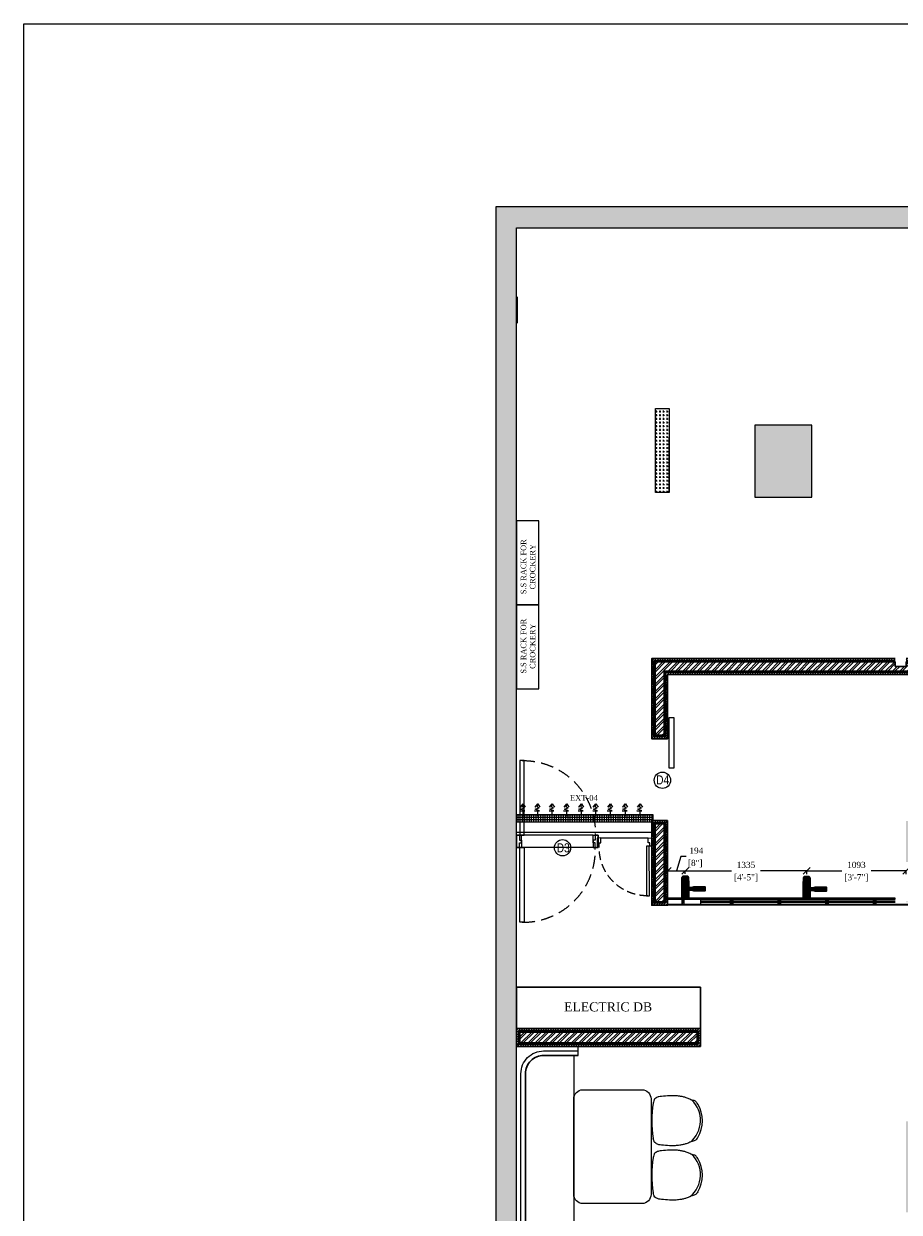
# Model space of a CAD drawing. Extents: x 3940905 to 4145695, y 925352 to 1109797.
# Tile 7 of 256: x 3999191 to 4008817, y 1041743 to 1054805. Entities that reach past the tile are written whole.
import ezdxf

# ---------------------------------------------------------------- set-up
doc = ezdxf.new("R2010")
doc.units = 0
doc.header["$LTSCALE"] = 750
doc.header["$MEASUREMENT"] = 0
doc.header["$PDMODE"] = 35
doc.header["$PDSIZE"] = 150
doc.linetypes.add('DASHED2', pattern=[0.375, 0.25, -0.125])
doc.layers.get('0').update_dxf_attribs({"linetype": 'CONTINUOUS', "lineweight": 0})
doc.layers.get('Defpoints').update_dxf_attribs({"linetype": 'CONTINUOUS'})
for name, color, linetype in [('AR-FURNITURE', 34, 'CONTINUOUS'), ('DOOR', 44, 'CONTINUOUS'), ('EQUIPMENT', 6, 'CONTINUOUS'), ('GLASS', 5, 'CONTINUOUS'), ('PARTITION', 16, 'CONTINUOUS'), ('PDF_A - TEXT', 7, 'CONTINUOUS'), ('S-Hatch_8', 7, 'CONTINUOUS'), ('TEXT', 7, 'CONTINUOUS')]:
    doc.layers.add(name, color=color, linetype=linetype)
for name, color, linetype, lineweight in [('CIVIL WALLS', 7, 'CONTINUOUS', 30), ('CKD Dimensions', 7, 'CONTINUOUS', 0), ('CKD Equipments', 252, 'CONTINUOUS', 0), ('COLUMN', 1, 'CONTINUOUS', 9), ('FURN', 15, 'CONTINUOUS', 5), ('HATCH', 7, 'CONTINUOUS', 0), ('L7', 1, 'CONTINUOUS', 40), ('wall', 7, 'CONTINUOUS', 25)]:
    doc.layers.add(name, color=color, linetype=linetype, lineweight=lineweight)
doc.styles.add('ARA-30', font='arial.ttf', dxfattribs={"width": 0.8, "height": 150})
doc.styles.add('CKD_Dimension Text', font='BOOKOS.TTF')
doc.styles.add('TXT1', font='times.ttf')
doc.dimstyles.new('CKD-Dimensions', dxfattribs={"dimscale": 1.5, "dimtxt": 45, "dimasz": 50, "dimexe": 0, "dimexo": 20, "dimgap": 20, "dimtad": 0, "dimdec": 0, "dimzin": 4, "dimdsep": 46, "dimtxsty": 'CKD_Dimension Text', "dimblk": 'OBLIQUE', "dimcen": 12, "dimclrd": 150, "dimclre": 150, "dimclrt": 7, "dimazin": 2, "dimtfac": 1, "dimtdec": 0, "dimtofl": 0, "dimtmove": 1, "dimatfit": 2, "dimfxl": 1, "dimtfillclr": 7, "dimtolj": 1, "dimtzin": 0, "dimlwd": -1, "dimlwe": -1, "dimarcsym": 0})
pattern_1 = [(45, (28934.255, 4769.379), (-13.25825215, 13.25825215), [])]
pattern_2 = [(45, (28934.255, 4769.38), (-39.77475644, 39.77475644), []), (45, (28960.77, 4769.38), (-39.77475644, 39.77475644), [])]
pattern_3 = [(50, (28934.255, 4769.379), (21.51780548, -1.88256405), [2.25, -24.75]), (355, (28934.255, 4769.379), (-4.16254001, 22.56576401), [1.8, -19.8]), (100.45144446, (28936.048, 4769.222), (17.3552654, 20.68319973), [1.91220576, -21.03426336]), (46.1842, (28934.255, 4775.38), (32.01723992, -4.96557842), [3.375, -37.125]), (96.6356355, (28936.923, 4774.965), (28.03985837, 29.22355802), [2.86831026, -31.5514128]), (351.184164, (28934.255, 4775.38), (28.03985835, 29.223558), [2.7, -29.70000003]), (21, (28937.255, 4773.879), (17.90721156, -12.07856672), [2.25, -24.75]), (326, (28937.255, 4773.879), (7.29945996, 21.75450135), [1.8, -19.8]), (71.45144474, (28938.747, 4772.872), (25.2066713, 9.67593458), [1.9122057, -21.03426336]), (37.5, (28934.255, 4769.379), (0.36479566, 9.986815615), [0, -19.56, 0, -20.1, 0, -19.875]), (7.5, (28934.255, 4769.379), (7.892086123, 11.832351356), [0, -11.46, 0, -19.11, 0, -7.575]), (327.5, (28927.565, 4769.379), (16.014673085, -0.676646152), [0, -7.5, 0, -23.4, 0, -31.05]), (317.5, (28924.565, 4769.379), (17.49558508, 3.00314947), [0, -9.75, 0, -15.54, 0, -22.05])]

# ---------------------------------------------------------------- blocks, each defined once
blk = doc.blocks.new('EDFDSCX')
blk.add_line((498130.4, -854141.4, 0), (498655.5, -854140.9, 0))
at = {"layer": 'DOOR', "elevation": 0}
for points in [[(498666.1, -853504), (498666.6, -854051.5), (498635.9, -854051.6), (498635.4, -853504)], [(498092.9, -854052.1), (498114.7, -854052.1), (498114.7, -854087.2), (498130.4, -854087.2), (498130.4, -854141.4), (498092.9, -854141.4)], [(498692.9, -854051.5), (498671, -854051.5), (498671.1, -854086.7), (498655.4, -854086.7), (498655.5, -854140.9), (498693, -854140.8)]]:
    blk.add_lwpolyline(points, close=True, dxfattribs=at)
at = {"layer": 'DOOR', "color": 8, "linetype": 'DASHED2', "ltscale": 0.5}
blk.add_arc((498643.6, -854033.2, 0), 529.3, 89.2264, 182.04023, dxfattribs=at)
blk = doc.blocks.new('COLUMN')
at = {"layer": 'COLUMN'}
h = blk.add_hatch(color=1, dxfattribs=at)
h.dxf.hatch_style = 1
h.paths.add_polyline_path([(2683499, 965771), (2684448, 965771), (2684448, 965331), (2683499, 965331)])
h.paths.add_polyline_path([(2684238, 970191), (2683499, 970191), (2683499, 969191), (2684238, 969191)])
h.paths.add_polyline_path([(2687443, 969266), (2687038, 969266), (2687038, 970031), (2687443, 970031)])
h.paths.add_polyline_path([(2687108, 972041), (2687644, 972041), (2687644, 971756), (2687108, 971756)])
h.paths.add_polyline_path([(2683499, 973491), (2684408, 973491), (2684408, 973041), (2683499, 973041)])
h.paths.add_polyline_path([(2683649, 975761), (2683978, 975761), (2683978, 975211), (2683649, 975211)])
h.paths.add_polyline_path([(2686978, 975811), (2687728, 975811), (2687728, 975476), (2686978, 975476)])
h.paths.add_polyline_path([(2689869, 975851), (2689028, 975851), (2689028, 975556), (2689869, 975556)])
h.paths.add_polyline_path([(2686978, 973346), (2687644, 973346), (2687644, 973116), (2686978, 973116)])
h.paths.add_polyline_path([(2683824, 977646), (2684029, 977646), (2684029, 977211), (2683824, 977211)])
h.paths.add_polyline_path([(2683824, 979911), (2684104, 979911), (2684104, 980241), (2683824, 980241)])
h.paths.add_polyline_path([(2687804, 979891), (2688004, 979891), (2688004, 980241), (2687804, 980241)])
h.paths.add_polyline_path([(2691584, 979836), (2692014, 979836), (2692014, 980241), (2691584, 980241)])
h.paths.add_polyline_path([(2691696, 977346), (2692014, 977346), (2692014, 976786), (2691696, 976786)])
h.paths.add_polyline_path([(2687443, 965841), (2686813, 965841), (2686813, 965401), (2687443, 965401)])
h.paths.add_polyline_path([(2687468, 963421), (2686703, 963421), (2686703, 962976), (2687468, 962976)])
h.paths.add_polyline_path([(2684168, 963191), (2683399, 963191), (2683399, 962446), (2684168, 962446)])
h.paths.add_polyline_path([(2684448, 958916), (2683399, 958916), (2683399, 959356), (2684448, 959356)])
h.paths.add_polyline_path([(2684448, 957356), (2683414, 957356), (2683414, 956916), (2684448, 956916)])
h.paths.add_polyline_path([(2687458, 957436), (2686708, 957436), (2686708, 956996), (2687458, 956996)])
h.paths.add_polyline_path([(2687453, 959516), (2686693, 959516), (2686693, 959086), (2687453, 959086)])
h.paths.add_polyline_path([(2683414, 953326), (2684313, 953326), (2684313, 953776), (2683414, 953776)])
h.paths.add_polyline_path([(2683294, 952396), (2683768, 952396), (2683768, 951976), (2683294, 951976)])
h.paths.add_polyline_path([(2682464, 977841), (2681834, 977841), (2681834, 977051), (2682464, 977051)])
at = {"color": 2}
blk.add_lwpolyline([(2682464, 977841), (2681834, 977841), (2681834, 977051), (2682464, 977051)], close=True, dxfattribs=at)
at = {"layer": 'COLUMN', "color": 1}
blk.add_lwpolyline([(2682464, 977841), (2681834, 977841), (2681834, 977051), (2682464, 977051)], close=True, dxfattribs=at)
blk = doc.blocks.new('G$C140E06CC')
at = {"layer": 'EQUIPMENT'}
h = blk.add_hatch(dxfattribs=at)
h.set_pattern_fill('NET', color=8, scale=200, angle=180, style=0)
h.set_pattern_definition([(180, (-3968324.673, -1023390.404), (-1e-14, -25), []), (270, (-3968324.673, -1023390.404), (25, -1e-14), [])])
h.paths.add_polyline_path([(0, 200), (1500, 200), (1500, 113), (0, 113)])
at = {"layer": 'EQUIPMENT', "color": 8}
for points in [[(75, 181), (75, 231), (39, 240), (93, 240), (48, 258), (89, 271), (71, 280), (71, 316), (44, 280), (75, 316), (98, 280)], [(235, 181), (235, 231), (199, 240), (253, 240), (208, 258), (249, 271), (231, 280), (231, 316), (204, 280), (235, 316), (258, 280)], [(395, 181), (395, 231), (359, 240), (413, 240), (368, 258), (409, 271), (391, 280), (391, 316), (364, 280), (395, 316), (418, 280)], [(555, 181), (555, 231), (519, 240), (573, 240), (528, 258), (569, 271), (551, 280), (551, 316), (524, 280), (555, 316), (578, 280)], [(715, 181), (715, 231), (679, 240), (733, 240), (688, 258), (729, 271), (711, 280), (711, 316), (684, 280), (715, 316), (738, 280)], [(875, 181), (875, 231), (839, 240), (893, 240), (848, 258), (889, 271), (871, 280), (871, 316), (844, 280), (875, 316), (898, 280)], [(1035, 181), (1035, 231), (999, 240), (1053, 240), (1008, 258), (1049, 271), (1031, 280), (1031, 316), (1004, 280), (1035, 316), (1058, 280)], [(1199, 181), (1199, 231), (1163, 240), (1217, 240), (1172, 258), (1212, 271), (1194, 280), (1194, 316), (1167, 280), (1199, 316), (1221, 280)], [(1362, 181), (1362, 231), (1326, 240), (1380, 240), (1335, 258), (1376, 271), (1358, 280), (1358, 316), (1331, 280), (1362, 316), (1385, 280)]]:
    blk.add_lwpolyline(points, dxfattribs=at)
at = {"layer": 'EQUIPMENT'}
for points in [[(0, 200), (1500, 200), (1500, 113), (0, 113)], [(0, 0), (0, 200), (1500, 200), (1500, 0)]]:
    blk.add_lwpolyline(points, close=True, dxfattribs=at)
blk = doc.blocks.new('G$C03FE16A0')
at = {"layer": 'CKD Equipments', "ltscale": 0.25}
blk.add_blockref('G$C140E06CC', (0, 0), dxfattribs=at)
blk = doc.blocks.new('fffffff')
at = {"layer": 'L7'}
for color, points in [(1, [(62188, -25567), (62188, -25797), (62171, -25797), (62168, -25796), (62138, -25745), (62038, -25745), (61988, -25831), (61988, -25567)]), (1, [(61988, -25831), (61988, -26076), (62188, -26076), (62188, -25865), (62171, -25865), (62168, -25866), (62138, -25917), (62038, -25917)]), (40, [(62351, -25777), (62697, -25777), (62697, -25885), (62351, -25885)])]:
    blk.add_hatch(color=color, dxfattribs=at).paths.add_polyline_path(points)
at = {"layer": 'L7', "true_color": 0xf2f2f2}
blk.add_hatch(color=7, dxfattribs=at).paths.add_polyline_path([(62038, -25745), (61988, -25831), (62038, -25917), (62138, -25917), (62188, -25831), (62138, -25745)])
at = {"layer": 'L7', "true_color": 0xe3e3e3}
for points in [[(62282, -25865), (62351, -25885), (62351, -25777), (62282, -25797), (62168, -25797, 0.003284), (62167, -25796, -0.092405), (62129, -25777, 2.004689), (62129, -25885, -0.101103), (62171, -25865), (62188, -25865)], [(62007, -26076), (62169, -26076), (62169, -26212), (62007, -26212)]]:
    blk.add_hatch(color=254, dxfattribs=at).paths.add_polyline_path(points)
at = {"layer": 'L7', "color": 0}
for points in [[(62188, -25797), (62188, -25567), (61988, -25567), (61988, -26076), (62188, -26076), (62188, -25865)], [(62188, -25567), (62188, -25797), (62171, -25797), (62168, -25796), (62138, -25745), (62038, -25745), (61988, -25831), (61988, -25567), (62188, -25567)], [(62168, -25796), (62138, -25745), (62038, -25745), (61988, -25831), (62038, -25917), (62138, -25917), (62168, -25866)], [(61988, -25831), (61988, -26076), (62188, -26076), (62188, -25865), (62171, -25865), (62168, -25866), (62138, -25917), (62038, -25917), (61988, -25831), (61988, -26076)], [(62171, -25797), (62282, -25797)], [(62171, -25865), (62282, -25865)], [(62282, -25797), (62351, -25777)], [(62282, -25865), (62351, -25885)]]:
    blk.add_lwpolyline(points, dxfattribs=at)
for points in [[(62038, -25745), (61988, -25831), (62038, -25917), (62138, -25917), (62188, -25831), (62138, -25745)], [(62351, -25777), (62697, -25777), (62697, -25885), (62351, -25885)], [(61995, -26089), (62180, -26089), (62180, -26098), (61995, -26098)], [(61995, -26111), (62180, -26111), (62180, -26120), (61995, -26120)], [(61995, -26133), (62180, -26133), (62180, -26141), (61995, -26141)], [(61995, -26157), (62180, -26157), (62180, -26166), (61995, -26166)], [(61995, -26179), (62180, -26179), (62180, -26187), (61995, -26187)], [(62007, -26076), (62169, -26076), (62169, -26212), (62007, -26212)]]:
    blk.add_lwpolyline(points, close=True, dxfattribs=at)
for centre, radius, start, end in [((62088, -25831), 86.4, 30, 330), ((62088, -25831), 67.6, 52.9373, 307.0627), ((62199, -25683), 117, 233.0047, 256.0482), ((62199, -25979), 117, 103.9518, 126.9953)]:
    blk.add_arc(centre, radius, start, end, dxfattribs=at)
blk = doc.blocks.new('_Oblique')
at = {"color": 0, "linetype": 'ByBlock', "lineweight": -2, "transparency": 16777216}
blk.add_line((-0.5, -0.5), (0.5, 0.5), dxfattribs=at)
blk = doc.blocks.new('*D793')
at = {"layer": 'CKD Dimensions', "color": 150}
for p, q in [((4006415, 1045651), (4006368, 1045495)), ((4006475, 1045651), (4006415, 1045651)), ((4006271, 1045224), (4006271, 1045495)), ((4006271, 1045495), (4006465, 1045495)), ((4006465, 1045461), (4006465, 1045495))]:
    blk.add_line(p, q, dxfattribs=at)
at = {"layer": 'Defpoints', "color": 0}
for p in [(4006465, 1045495), (4006465, 1045431), (4006271, 1045194)]:
    blk.add_point(p, dxfattribs=at)
at = {"layer": 'CKD Dimensions', "color": 150, "linetype": 'ByBlock', "xscale": 75, "yscale": 75, "zscale": 75, "rotation": 180}
blk.add_blockref('_Oblique', (4006271, 1045495), dxfattribs=at)
at = {"layer": 'CKD Dimensions', "color": 150, "linetype": 'ByBlock', "xscale": 75, "yscale": 75, "zscale": 75}
blk.add_blockref('_Oblique', (4006465, 1045495), dxfattribs=at)
at = {"layer": 'CKD Dimensions', "color": 7, "lineweight": 0, "char_height": 67.5, "attachment_point": 5, "style": 'CKD_Dimension Text'}
for s, insert in [('\\A1;194', (4006586, 1045716)), ('\\A1;[8"]', (4006574, 1045575))]:
    blk.add_mtext(s, dxfattribs=dict(at, insert=insert))
blk = doc.blocks.new('*D794')
at = {"layer": 'CKD Dimensions', "color": 150}
for p, q in [((4006465, 1045461), (4006465, 1045495)), ((4006465, 1045495), (4006972, 1045495)), ((4007800, 1045495), (4007293, 1045495)), ((4007800, 1045457), (4007800, 1045495))]:
    blk.add_line(p, q, dxfattribs=at)
at = {"layer": 'Defpoints', "color": 0}
for p in [(4007800, 1045495), (4006465, 1045431), (4007800, 1045427)]:
    blk.add_point(p, dxfattribs=at)
at = {"layer": 'CKD Dimensions', "color": 150, "linetype": 'ByBlock', "xscale": 75, "yscale": 75, "zscale": 75, "rotation": 180}
blk.add_blockref('_Oblique', (4006465, 1045495), dxfattribs=at)
at = {"layer": 'CKD Dimensions', "color": 150, "linetype": 'ByBlock', "xscale": 75, "yscale": 75, "zscale": 75}
blk.add_blockref('_Oblique', (4007800, 1045495), dxfattribs=at)
at = {"layer": 'CKD Dimensions', "color": 7, "lineweight": 0, "char_height": 67.5, "attachment_point": 5, "style": 'CKD_Dimension Text'}
for s, insert in [('\\A1;1335', (4007132, 1045560)), ('\\A1;[4\'-5"]', (4007132, 1045418))]:
    blk.add_mtext(s, dxfattribs=dict(at, insert=insert))
blk = doc.blocks.new('*D795')
at = {"layer": 'CKD Dimensions', "color": 150}
for p, q in [((4007800, 1045457), (4007800, 1045495)), ((4007800, 1045495), (4008186, 1045495)), ((4008893, 1045495), (4008507, 1045495)), ((4008893, 1045457), (4008893, 1045495))]:
    blk.add_line(p, q, dxfattribs=at)
at = {"layer": 'Defpoints', "color": 0}
for p in [(4008893, 1045495), (4007800, 1045427), (4008893, 1045427)]:
    blk.add_point(p, dxfattribs=at)
at = {"layer": 'CKD Dimensions', "color": 150, "linetype": 'ByBlock', "xscale": 75, "yscale": 75, "zscale": 75, "rotation": 180}
blk.add_blockref('_Oblique', (4007800, 1045495), dxfattribs=at)
at = {"layer": 'CKD Dimensions', "color": 150, "linetype": 'ByBlock', "xscale": 75, "yscale": 75, "zscale": 75}
blk.add_blockref('_Oblique', (4008893, 1045495), dxfattribs=at)
at = {"layer": 'CKD Dimensions', "color": 7, "lineweight": 0, "char_height": 67.5, "attachment_point": 5, "style": 'CKD_Dimension Text'}
for s, insert in [('\\A1;1093', (4008346, 1045560)), ('\\A1;[3\'-7"]', (4008346, 1045418))]:
    blk.add_mtext(s, dxfattribs=dict(at, insert=insert))

msp = doc.modelspace()

# ---------------------------------------------------------------- hatches: boundary and pattern name
at = {"layer": 'CIVIL WALLS', "true_color": 0x136734}
h = msp.add_hatch(dxfattribs=at)
h.set_pattern_fill('AR-CONC', color=116, scale=3)
h.set_pattern_definition(pattern_3)
h.paths.add_polyline_path([(4009371.8, 1047802.5), (4009371.7, 1047690.2), (4006233.1, 1047690.2), (4006233.1, 1046984.2), (4006133.1, 1046984.2), (4006133.1, 1047790.2), (4008772.7, 1047790.2), (4008772.7, 1047802.7)])
h.paths.add_polyline_path([(4009371.7, 1047790.2), (4009371.7, 1047677.7), (4006245.6, 1047677.7), (4006245.6, 1046971.7), (4006120.6, 1046971.7), (4006120.6, 1047802.7), (4008892.8, 1047802.7), (4008892.7, 1047790.2)])
h.paths.add_polyline_path([(4006233.1, 1046010.2), (4006133.1, 1046010.2), (4006133.1, 1045154), (4006233.1, 1045154)], flags=16)
h.paths.add_polyline_path([(4006245.6, 1046022.7), (4006120.6, 1046022.7), (4006120.6, 1045141.5), (4006245.6, 1045141.5)])
h = msp.add_hatch(dxfattribs=at)
h.set_pattern_fill('AR-CONC', color=116, scale=3)
h.set_pattern_definition(pattern_3)
h.paths.add_polyline_path([(4006594.6, 1043602.8), (4004645.2, 1043602.8), (4004645.2, 1043723), (4006594.6, 1043723)], flags=16)
h.paths.add_polyline_path([(4006607.1, 1043590.3), (4004632.7, 1043590.3), (4004632.7, 1043735.5), (4006607.1, 1043735.5)])
at = {"layer": 'GLASS'}
h = msp.add_hatch(color=5, dxfattribs=at)
h.dxf.hatch_style = 1
h.paths.add_polyline_path([(4008772.7, 1045149.5), (4008772.7, 1045161.5), (4006630.2, 1045161.5), (4006630.2, 1045149.5)])
h.paths.add_polyline_path([(4008892.7, 1045161.5), (4008892.7, 1045149.5), (4008938.8, 1045149.5), (4008938.8, 1045591.1), (4009749.7, 1045591.1), (4009749.7, 1045149.5), (4011580.8, 1045149.5), (4011581.1, 1045629.6), (4012371.7, 1045629.6), (4012371.7, 1045641.6), (4011569.1, 1045641.6), (4011568.8, 1045161.5), (4009761.7, 1045161.5), (4009761.7, 1045603.1), (4008926.8, 1045603.1), (4008926.8, 1045161.5)])
at = {"layer": 'HATCH'}
h = msp.add_hatch(color=8, dxfattribs=at)
h.dxf.hatch_style = 1
h.paths.add_polyline_path([(4016977.7, 1052791.6), (4004382.7, 1052791.6), (4004382.7, 1038746.6), (4004252.7, 1038746.6), (4004252.7, 1024783.6), (4004415.7, 1024783.6), (4004415.7, 1018259.6), (4004872.7, 1018259.6), (4004872.7, 1022833.6), (4004872.7, 1024946.6), (4004482.7, 1024946.6), (4004482.7, 1038516.6), (4004607.7, 1038516.6), (4004607.7, 1052561.6), (4016977.7, 1052561.6)])
at = {"layer": 'S-Hatch_8'}
h = msp.add_hatch(dxfattribs=at)
h.set_pattern_fill('ANSI31', color=6, scale=150)
h.set_pattern_definition(pattern_1)
h.paths.add_polyline_path([(4006245.6, 1046022.7), (4006120.6, 1046022.7), (4006120.6, 1045141.5), (4006245.6, 1045141.5)], flags=16)
h.paths.add_polyline_path([(4006270.6, 1046047.7), (4006095.6, 1046047.7), (4006095.6, 1045116.5), (4006270.6, 1045116.5)])
h.paths.add_polyline_path([(4009371.7, 1047802.7), (4009371.7, 1047677.7), (4006245.6, 1047677.7), (4006245.6, 1046971.7), (4006120.6, 1046971.7), (4006120.6, 1047802.7)], flags=16)
h.paths.add_polyline_path([(4012671.6, 1047072.2), (4014322.9, 1047072.2), (4014322.9, 1046947.2), (4012671.6, 1046947.2)], flags=17)
h.paths.add_polyline_path([(4012671.6, 1047097.2), (4014347.9, 1047097.2), (4014347.9, 1046922.2), (4012671.6, 1046922.2)])
h.paths.add_polyline_path([(4014197.9, 1045741.9), (4014197.9, 1046172.2), (4014322.9, 1046172.2), (4014322.9, 1045741.9), (4015347.9, 1045741.9), (4015347.9, 1045616.8), (4012971.7, 1045616.8), (4012971.7, 1045741.9)], flags=16)
h.paths.add_polyline_path([(4014172.9, 1045766.8), (4014172.9, 1046172.2), (4014347.9, 1046172.2), (4014347.9, 1045766.8), (4015372.9, 1045766.8), (4015372.9, 1045591.8), (4012971.7, 1045591.8), (4012971.7, 1045766.8)])
h.paths.add_polyline_path([(4018162.6, 1046227.3), (4018161, 1048502.9), (4018050.1, 1048502.6), (4018050.1, 1047477.6), (4016722.9, 1047477.6), (4016722.9, 1048561.6), (4016597.9, 1048561.6), (4016597.9, 1045314.6), (4016722.9, 1045314.6), (4016722.9, 1047352.6), (4018050.1, 1047352.6), (4018050.1, 1046352.1), (4017522.9, 1046352.1), (4017522.9, 1046227.1)], flags=17)
h.paths.add_polyline_path([(4018161, 1048527.6), (4018025.1, 1048527.6), (4018025.1, 1047502.6), (4016747.9, 1047502.6), (4016747.9, 1048586.6), (4016572.9, 1048586.6), (4016572.9, 1045289.6), (4016747.9, 1045289.6), (4016747.9, 1047327.6), (4018025.1, 1047327.6), (4018025.1, 1046377.1), (4017497.9, 1046377.1), (4017497.9, 1046202.1), (4018162.6, 1046202.6)])
h.paths.add_polyline_path([(4016722.9, 1049575.5), (4017089.5, 1049575.5), (4017089.5, 1049700.5), (4016599.4, 1049700.5), (4016599.4, 1049361.6), (4016722.9, 1049361.6)], flags=16)
h.paths.add_polyline_path([(4016747.9, 1049550.5), (4017089.5, 1049550.5), (4017089.5, 1049725.5), (4016572.9, 1049725.5), (4016572.9, 1049336.6), (4016747.9, 1049336.6)])
h.paths.add_polyline_path([(4014717.4, 1049575.5), (4014717.4, 1052536.6), (4014842.4, 1052536.6), (4014842.4, 1049700.5), (4015647, 1049700.5), (4015647, 1049575.5)], flags=16)
h.paths.add_polyline_path([(4014692.4, 1049550.5), (4014692.4, 1052561.6), (4014867.4, 1052561.6), (4014867.4, 1049725.5), (4015672, 1049725.5), (4015672, 1049550.5)])
h.paths.add_polyline_path([(4008892.7, 1047827.7), (4008892.7, 1047802.7), (4008772.7, 1047802.7), (4008772.7, 1047827.7), (4006095.6, 1047827.7), (4006095.6, 1046946.7), (4006270.6, 1046946.7), (4006270.6, 1047652.7), (4009371.7, 1047652.1), (4009371.7, 1047827.7)])
at = {"layer": 'S-Hatch_8', "true_color": 0x636466}
h = msp.add_hatch(dxfattribs=at)
h.set_pattern_fill('ANSI32', color=251, scale=150)
h.set_pattern_definition(pattern_2)
h.paths.add_polyline_path([(4009371.7, 1047790.1), (4009371.7, 1047690.2), (4006233.1, 1047690.2), (4006233.1, 1046984.2), (4006133.1, 1046984.2), (4006133.1, 1047790.2), (4008772.7, 1047790.1), (4008772.7, 1047742.2), (4008892.7, 1047742.2), (4008892.7, 1047790.1)])
h = msp.add_hatch(dxfattribs=at)
h.set_pattern_fill('ANSI32', color=251, scale=150)
h.set_pattern_definition(pattern_2)
h.paths.add_polyline_path([(4006233.1, 1046010.2), (4006133.1, 1046010.2), (4006133.1, 1045154), (4006233.1, 1045154)])
at = {"layer": 'S-Hatch_8'}
h = msp.add_hatch(dxfattribs=at)
h.set_pattern_fill('ANSI31', color=6, scale=150)
h.set_pattern_definition(pattern_1)
h.paths.add_polyline_path([(4006607.1, 1043590.3), (4004632.7, 1043590.3), (4004632.7, 1043735.5), (4006607.1, 1043735.5)], flags=16)
h.paths.add_polyline_path([(4006632.1, 1043565.3), (4004607.7, 1043565.3), (4004607.7, 1043760.5), (4006632.1, 1043760.5)])
at = {"layer": 'S-Hatch_8', "true_color": 0x636466}
h = msp.add_hatch(dxfattribs=at)
h.set_pattern_fill('ANSI32', color=251, scale=150)
h.set_pattern_definition(pattern_2)
h.paths.add_polyline_path([(4006594.6, 1043602.8), (4004645.2, 1043602.8), (4004645.2, 1043723), (4006594.6, 1043723)])

# ---------------------------------------------------------------- linework, layer by layer
at = {"layer": 'AR-FURNITURE'}
msp.add_lwpolyline([(3999191.1, 1054804.7), (4021777.6, 1054804.7), (4021777.6, 1015833), (3999191.1, 1015833)], close=True, dxfattribs=at)
at = {"layer": 'CIVIL WALLS', "color": 6}
msp.add_lwpolyline([(4008892.7, 1047827.7), (4009042.7, 1047827.7), (4009371.7, 1047827.7), (4009371.7, 1047652.1), (4006270.6, 1047652.7), (4006270.6, 1046946.7), (4006095.6, 1046946.7), (4006095.6, 1047827.7), (4008772.7, 1047827.7)], dxfattribs=at)
at = {"layer": 'CIVIL WALLS', "color": 116, "true_color": 0x136734}
msp.add_lwpolyline([(4008892.7, 1047802.7), (4009042.7, 1047802.7), (4009371.7, 1047802.7), (4009371.7, 1047677.7), (4006245.6, 1047677.7), (4006245.6, 1046971.7), (4006120.6, 1046971.7), (4006120.6, 1047802.7), (4008772.7, 1047802.7)], dxfattribs=at)
at = {"layer": 'CIVIL WALLS'}
for points in [[(4009371.7, 1047790.1), (4009371.7, 1047690.2), (4006233.1, 1047690.2), (4006233.1, 1046984.2), (4006133.1, 1046984.2), (4006133.1, 1047790.2), (4008772.7, 1047790.1), (4008772.7, 1047742.2), (4008892.7, 1047742.2), (4008892.7, 1047790.1)], [(4006233.1, 1046010.2), (4006133.1, 1046010.2), (4006133.1, 1045154), (4006233.1, 1045154)], [(4006594.6, 1043602.8), (4004645.2, 1043602.8), (4004645.2, 1043723), (4006594.6, 1043723)]]:
    msp.add_lwpolyline(points, close=True, dxfattribs=at)
at = {"layer": 'CIVIL WALLS', "color": 6}
for points in [[(4006270.6, 1046047.7), (4006095.6, 1046047.7), (4006095.6, 1045116.5), (4006270.6, 1045116.5)], [(4006632.1, 1043565.3), (4004607.7, 1043565.3), (4004607.7, 1043760.5), (4006632.1, 1043760.5)]]:
    msp.add_lwpolyline(points, close=True, dxfattribs=at)
at = {"layer": 'CIVIL WALLS', "color": 116, "true_color": 0x136734}
for points in [[(4006245.6, 1046022.7), (4006120.6, 1046022.7), (4006120.6, 1045141.5), (4006245.6, 1045141.5)], [(4006607.1, 1043590.3), (4004632.7, 1043590.3), (4004632.7, 1043735.5), (4006607.1, 1043735.5)]]:
    msp.add_lwpolyline(points, close=True, dxfattribs=at)
at = {"layer": 'CKD Equipments', "color": 1, "true_color": 0xff0000}
msp.add_line((4004616.2, 1051802.4), (4004616.2, 1051514.9), dxfattribs=at)
at = {"layer": 'CKD Equipments'}
for p, q in [((4006136.8, 1050575.1), (4006287.9, 1050575.1)), ((4006136.8, 1049652.6), (4006136.8, 1050575.1)), ((4006287.9, 1050575.1), (4006287.9, 1049652.6)), ((4006287.9, 1049652.6), (4006136.8, 1049652.6)), ((4006270.6, 1046044.4), (4006270.6, 1045194.4))]:
    msp.add_line(p, q, dxfattribs=at)
at = {"layer": 'CKD Equipments', "color": 252, "linetype": 'Continuous'}
for p, q in [((4006146.8, 1050572.6), (4006146.8, 1050575.1)), ((4006186.8, 1050572.6), (4006186.8, 1050575.1)), ((4006226.8, 1050572.6), (4006226.8, 1050575.1)), ((4006266.8, 1050572.6), (4006266.8, 1050575.1)), ((4006136.8, 1050542.6), (4006156.8, 1050542.6)), ((4006136.8, 1050502.6), (4006156.8, 1050502.6)), ((4006136.8, 1050462.6), (4006156.8, 1050462.6)), ((4006146.8, 1050532.6), (4006146.8, 1050552.6)), ((4006146.8, 1050492.6), (4006146.8, 1050512.6)), ((4006146.8, 1050452.6), (4006146.8, 1050472.6)), ((4006176.8, 1050542.6), (4006196.8, 1050542.6)), ((4006176.8, 1050502.6), (4006196.8, 1050502.6)), ((4006176.8, 1050462.6), (4006196.8, 1050462.6)), ((4006186.8, 1050532.6), (4006186.8, 1050552.6)), ((4006186.8, 1050492.6), (4006186.8, 1050512.6)), ((4006186.8, 1050452.6), (4006186.8, 1050472.6)), ((4006216.8, 1050542.6), (4006236.8, 1050542.6)), ((4006216.8, 1050502.6), (4006236.8, 1050502.6)), ((4006216.8, 1050462.6), (4006236.8, 1050462.6)), ((4006226.8, 1050532.6), (4006226.8, 1050552.6)), ((4006226.8, 1050492.6), (4006226.8, 1050512.6)), ((4006226.8, 1050452.6), (4006226.8, 1050472.6)), ((4006256.8, 1050542.6), (4006276.8, 1050542.6)), ((4006256.8, 1050502.6), (4006276.8, 1050502.6)), ((4006256.8, 1050462.6), (4006276.8, 1050462.6)), ((4006266.8, 1050532.6), (4006266.8, 1050552.6)), ((4006266.8, 1050492.6), (4006266.8, 1050512.6)), ((4006266.8, 1050452.6), (4006266.8, 1050472.6)), ((4006136.8, 1050422.6), (4006156.8, 1050422.6)), ((4006136.8, 1050382.6), (4006156.8, 1050382.6)), ((4006136.8, 1050342.6), (4006156.8, 1050342.6)), ((4006146.8, 1050412.6), (4006146.8, 1050432.6)), ((4006146.8, 1050372.6), (4006146.8, 1050392.6)), ((4006146.8, 1050332.6), (4006146.8, 1050352.6)), ((4006146.8, 1050292.6), (4006146.8, 1050312.6)), ((4006176.8, 1050422.6), (4006196.8, 1050422.6)), ((4006176.8, 1050382.6), (4006196.8, 1050382.6)), ((4006176.8, 1050342.6), (4006196.8, 1050342.6)), ((4006186.8, 1050412.6), (4006186.8, 1050432.6)), ((4006186.8, 1050372.6), (4006186.8, 1050392.6)), ((4006186.8, 1050332.6), (4006186.8, 1050352.6)), ((4006186.8, 1050292.6), (4006186.8, 1050312.6)), ((4006216.8, 1050422.6), (4006236.8, 1050422.6)), ((4006216.8, 1050382.6), (4006236.8, 1050382.6)), ((4006216.8, 1050342.6), (4006236.8, 1050342.6)), ((4006226.8, 1050412.6), (4006226.8, 1050432.6)), ((4006226.8, 1050372.6), (4006226.8, 1050392.6)), ((4006226.8, 1050332.6), (4006226.8, 1050352.6)), ((4006226.8, 1050292.6), (4006226.8, 1050312.6)), ((4006256.8, 1050422.6), (4006276.8, 1050422.6)), ((4006256.8, 1050382.6), (4006276.8, 1050382.6)), ((4006256.8, 1050342.6), (4006276.8, 1050342.6)), ((4006266.8, 1050412.6), (4006266.8, 1050432.6)), ((4006266.8, 1050372.6), (4006266.8, 1050392.6)), ((4006266.8, 1050332.6), (4006266.8, 1050352.6)), ((4006266.8, 1050292.6), (4006266.8, 1050312.6)), ((4006136.8, 1050302.6), (4006156.8, 1050302.6)), ((4006136.8, 1050262.6), (4006156.8, 1050262.6)), ((4006136.8, 1050222.6), (4006156.8, 1050222.6)), ((4006136.8, 1050182.6), (4006156.8, 1050182.6)), ((4006146.8, 1050252.6), (4006146.8, 1050272.6)), ((4006146.8, 1050212.6), (4006146.8, 1050232.6)), ((4006146.8, 1050172.6), (4006146.8, 1050192.6)), ((4006176.8, 1050302.6), (4006196.8, 1050302.6)), ((4006176.8, 1050262.6), (4006196.8, 1050262.6)), ((4006176.8, 1050222.6), (4006196.8, 1050222.6)), ((4006176.8, 1050182.6), (4006196.8, 1050182.6)), ((4006186.8, 1050252.6), (4006186.8, 1050272.6)), ((4006186.8, 1050212.6), (4006186.8, 1050232.6)), ((4006186.8, 1050172.6), (4006186.8, 1050192.6)), ((4006216.8, 1050302.6), (4006236.8, 1050302.6)), ((4006216.8, 1050262.6), (4006236.8, 1050262.6)), ((4006216.8, 1050222.6), (4006236.8, 1050222.6)), ((4006216.8, 1050182.6), (4006236.8, 1050182.6)), ((4006226.8, 1050252.6), (4006226.8, 1050272.6)), ((4006226.8, 1050212.6), (4006226.8, 1050232.6)), ((4006226.8, 1050172.6), (4006226.8, 1050192.6)), ((4006256.8, 1050302.6), (4006276.8, 1050302.6)), ((4006256.8, 1050262.6), (4006276.8, 1050262.6)), ((4006256.8, 1050222.6), (4006276.8, 1050222.6)), ((4006256.8, 1050182.6), (4006276.8, 1050182.6)), ((4006266.8, 1050252.6), (4006266.8, 1050272.6)), ((4006266.8, 1050212.6), (4006266.8, 1050232.6)), ((4006266.8, 1050172.6), (4006266.8, 1050192.6)), ((4006136.8, 1050142.6), (4006156.8, 1050142.6)), ((4006136.8, 1050102.6), (4006156.8, 1050102.6)), ((4006136.8, 1050062.6), (4006156.8, 1050062.6)), ((4006146.8, 1050132.6), (4006146.8, 1050152.6)), ((4006146.8, 1050092.6), (4006146.8, 1050112.6)), ((4006146.8, 1050052.6), (4006146.8, 1050072.6)), ((4006176.8, 1050142.6), (4006196.8, 1050142.6)), ((4006176.8, 1050102.6), (4006196.8, 1050102.6)), ((4006176.8, 1050062.6), (4006196.8, 1050062.6)), ((4006186.8, 1050132.6), (4006186.8, 1050152.6)), ((4006186.8, 1050092.6), (4006186.8, 1050112.6)), ((4006186.8, 1050052.6), (4006186.8, 1050072.6)), ((4006216.8, 1050142.6), (4006236.8, 1050142.6)), ((4006216.8, 1050102.6), (4006236.8, 1050102.6)), ((4006216.8, 1050062.6), (4006236.8, 1050062.6)), ((4006226.8, 1050052.6), (4006226.8, 1050072.6)), ((4006256.8, 1050142.6), (4006276.8, 1050142.6)), ((4006256.8, 1050102.6), (4006276.8, 1050102.6)), ((4006256.8, 1050062.6), (4006276.8, 1050062.6)), ((4006266.8, 1050132.6), (4006266.8, 1050152.6)), ((4006266.8, 1050092.6), (4006266.8, 1050112.6)), ((4006266.8, 1050052.6), (4006266.8, 1050072.6)), ((4006136.8, 1050022.6), (4006156.8, 1050022.6)), ((4006136.8, 1049982.6), (4006156.8, 1049982.6)), ((4006136.8, 1049942.6), (4006156.8, 1049942.6)), ((4006146.8, 1050012.6), (4006146.8, 1050032.6)), ((4006146.8, 1049972.6), (4006146.8, 1049992.6)), ((4006146.8, 1049932.6), (4006146.8, 1049952.6)), ((4006176.8, 1050022.6), (4006196.8, 1050022.6)), ((4006176.8, 1049982.6), (4006196.8, 1049982.6)), ((4006176.8, 1049942.6), (4006196.8, 1049942.6)), ((4006186.8, 1050012.6), (4006186.8, 1050032.6)), ((4006186.8, 1049972.6), (4006186.8, 1049992.6)), ((4006186.8, 1049932.6), (4006186.8, 1049952.6)), ((4006216.8, 1050022.6), (4006236.8, 1050022.6)), ((4006216.8, 1049982.6), (4006236.8, 1049982.6)), ((4006216.8, 1049942.6), (4006236.8, 1049942.6)), ((4006226.8, 1050012.6), (4006226.8, 1050032.6)), ((4006226.8, 1049972.6), (4006226.8, 1049992.6)), ((4006226.8, 1049932.6), (4006226.8, 1049952.6)), ((4006256.8, 1050022.6), (4006276.8, 1050022.6)), ((4006256.8, 1049982.6), (4006276.8, 1049982.6)), ((4006256.8, 1049942.6), (4006276.8, 1049942.6)), ((4006266.8, 1050012.6), (4006266.8, 1050032.6)), ((4006266.8, 1049972.6), (4006266.8, 1049992.6)), ((4006266.8, 1049932.6), (4006266.8, 1049952.6)), ((4006136.8, 1049902.6), (4006156.8, 1049902.6)), ((4006136.8, 1049862.6), (4006156.8, 1049862.6)), ((4006136.8, 1049822.6), (4006156.8, 1049822.6)), ((4006146.8, 1049892.6), (4006146.8, 1049912.6)), ((4006146.8, 1049852.6), (4006146.8, 1049872.6)), ((4006146.8, 1049812.6), (4006146.8, 1049832.6)), ((4006146.8, 1049772.6), (4006146.8, 1049792.6)), ((4006176.8, 1049902.6), (4006196.8, 1049902.6)), ((4006176.8, 1049862.6), (4006196.8, 1049862.6)), ((4006176.8, 1049822.6), (4006196.8, 1049822.6)), ((4006186.8, 1049892.6), (4006186.8, 1049912.6)), ((4006186.8, 1049852.6), (4006186.8, 1049872.6)), ((4006186.8, 1049812.6), (4006186.8, 1049832.6)), ((4006186.8, 1049772.6), (4006186.8, 1049792.6)), ((4006216.8, 1049902.6), (4006236.8, 1049902.6)), ((4006216.8, 1049862.6), (4006236.8, 1049862.6)), ((4006216.8, 1049822.6), (4006236.8, 1049822.6)), ((4006226.8, 1049892.6), (4006226.8, 1049912.6)), ((4006226.8, 1049852.6), (4006226.8, 1049872.6)), ((4006226.8, 1049812.6), (4006226.8, 1049832.6)), ((4006226.8, 1049772.6), (4006226.8, 1049792.6)), ((4006256.8, 1049902.6), (4006276.8, 1049902.6)), ((4006256.8, 1049862.6), (4006276.8, 1049862.6)), ((4006256.8, 1049822.6), (4006276.8, 1049822.6)), ((4006266.8, 1049892.6), (4006266.8, 1049912.6)), ((4006266.8, 1049852.6), (4006266.8, 1049872.6)), ((4006266.8, 1049812.6), (4006266.8, 1049832.6)), ((4006266.8, 1049772.6), (4006266.8, 1049792.6)), ((4006136.8, 1049782.6), (4006156.8, 1049782.6)), ((4006136.8, 1049742.6), (4006156.8, 1049742.6)), ((4006136.8, 1049702.6), (4006156.8, 1049702.6)), ((4006136.8, 1049662.6), (4006156.8, 1049662.6)), ((4006146.8, 1049732.6), (4006146.8, 1049752.6)), ((4006146.8, 1049692.6), (4006146.8, 1049712.6)), ((4006146.8, 1049652.6), (4006146.8, 1049672.6)), ((4006176.8, 1049782.6), (4006196.8, 1049782.6)), ((4006176.8, 1049742.6), (4006196.8, 1049742.6)), ((4006176.8, 1049702.6), (4006196.8, 1049702.6)), ((4006176.8, 1049662.6), (4006196.8, 1049662.6)), ((4006186.8, 1049732.6), (4006186.8, 1049752.6)), ((4006186.8, 1049692.6), (4006186.8, 1049712.6)), ((4006186.8, 1049652.6), (4006186.8, 1049672.6)), ((4006216.8, 1049782.6), (4006236.8, 1049782.6)), ((4006216.8, 1049742.6), (4006236.8, 1049742.6)), ((4006216.8, 1049702.6), (4006236.8, 1049702.6)), ((4006216.8, 1049662.6), (4006236.8, 1049662.6)), ((4006226.8, 1049732.6), (4006226.8, 1049752.6)), ((4006226.8, 1049692.6), (4006226.8, 1049712.6)), ((4006226.8, 1049652.6), (4006226.8, 1049672.6)), ((4006256.8, 1049782.6), (4006276.8, 1049782.6)), ((4006256.8, 1049742.6), (4006276.8, 1049742.6)), ((4006256.8, 1049702.6), (4006276.8, 1049702.6)), ((4006256.8, 1049662.6), (4006276.8, 1049662.6)), ((4006266.8, 1049732.6), (4006266.8, 1049752.6)), ((4006266.8, 1049692.6), (4006266.8, 1049712.6)), ((4006266.8, 1049652.6), (4006266.8, 1049672.6))]:
    msp.add_line(p, q, dxfattribs=at)
at = {"layer": 'CKD Equipments', "color": 252, "true_color": 0x989898}
for p in [(4006287.9, 1049652.6), (4006287.9, 1050252.5)]:
    msp.add_line(p, (4006287.9, 1050252.5), dxfattribs=at)
at = {"layer": 'CKD Equipments', "color": 52}
for p, q in [((4004607.5, 1049343.4), (4004607.5, 1048420.2)), ((4004855.5, 1049343.4), (4004607.5, 1049343.4)), ((4004855.5, 1048420.2), (4004855.5, 1049343.4)), ((4004607.5, 1048420.2), (4004855.5, 1048420.2)), ((4004607.5, 1048420.2), (4004607.5, 1047497)), ((4004855.5, 1048420.2), (4004607.5, 1048420.2)), ((4004855.5, 1047497), (4004855.5, 1048420.2)), ((4004607.5, 1047497), (4004855.5, 1047497))]:
    msp.add_line(p, q, dxfattribs=at)
at = {"layer": 'DOOR'}
msp.add_lwpolyline([(4006286.9, 1047180.4), (4006337, 1047180.4), (4006337, 1046623.4), (4006286.9, 1046623.4)], close=True, dxfattribs=at)
for centre in [(4006212.8, 1046490.3), (4005114.9, 1045748.5, 0)]:
    msp.add_circle(centre, 89.3, dxfattribs=at)
at = {"layer": 'FURN'}
for p, q in [((4005287.4, 1043465.3, 0.1), (4005287.4, 1043565.3, 0.1)), ((4005237.4, 1043465.3, 0.1), (4005237.4, 1032166.6, 0))]:
    msp.add_line(p, q, dxfattribs=at)
at = {"layer": 'FURN', "lineweight": 30}
msp.add_lwpolyline([(4006632.1, 1044215.5), (4004607.7, 1044215.5), (4004607.7, 1043760.5), (4006632.1, 1043760.5)], close=True, dxfattribs=at)
at = {"layer": 'FURN'}
msp.add_lwpolyline([(4005287.4, 1032116.6), (4004907.4, 1032116.6, -0.4142136), (4004657.4, 1032366.6), (4004657.4, 1043265.3, -0.4142136), (4004907.4, 1043515.3), (4005287.4, 1043515.3)], format="xyb", dxfattribs=at)
at = {"layer": 'FURN', "lineweight": 30}
msp.add_lwpolyline([(4005287.4, 1032166.6), (4004907.4, 1032166.6, -0.4142136), (4004707.4, 1032366.6), (4004707.4, 1043265.3, -0.4142136), (4004907.4, 1043465.3), (4005287.4, 1043465.3)], format="xyb", dxfattribs=at)
at = {"layer": 'FURN', "lineweight": 25}
msp.add_lwpolyline([(4005237.8, 1041938.5), (4005237.8, 1042988.5, -0.4142108), (4005337.8, 1043088.5), (4005987.8, 1043088.5, -0.4142163), (4006087.8, 1042988.5), (4006087.8, 1041938.5, -0.4142108), (4005987.8, 1041838.5), (4005337.8, 1041838.5, -0.4142163)], format="xyb", close=True, dxfattribs=at)
at = {"layer": 'FURN', "ltscale": 2}
for centre, radius, start, end in [((4007181.9, 1042748.6), 1086.6, 169.74552, 190.2765), ((4006321.8, 1042751.3), 310.1, 309.8995, 46.37709), ((4006306.2, 1042748.3), 347.8, 328.11996, 31.90068), ((4007181.9, 1042150.9), 1086.6, 169.74552, 190.2765), ((4006321.8, 1042153.6), 310.1, 309.8995, 46.37709), ((4006306.2, 1042150.6), 347.8, 328.11996, 31.90068)]:
    msp.add_arc(centre, radius, start, end, dxfattribs=at)
for points in [[(4006601.4, 1042932.1), (4006588.9, 1042950.5), (4006576, 1042962.9), (4006563.1, 1042969.3), (4006540, 1042974.9), (4006513.8, 1042985.7), (4006475.9, 1043001.2), (4006439.9, 1043011.2), (4006405, 1043017.6), (4006351.9, 1043022.9), (4006292.1, 1043022.9), (4006204.4, 1043016.1), (4006172.1, 1043011.7), (4006158.1, 1043006.9), (4006140.1, 1042996.5), (4006124, 1042980.8), (4006120, 1042967.1), (4006112.6, 1042941.7)], [(4006601.5, 1042564.7), (4006589, 1042546.3), (4006576, 1042533.9), (4006563.2, 1042527.5), (4006540.1, 1042521.9), (4006513.9, 1042511.1), (4006476, 1042495.6), (4006439.9, 1042485.6), (4006405.1, 1042479.2), (4006352, 1042473.9), (4006292.1, 1042473.9), (4006204.5, 1042480.7), (4006172.2, 1042485.1), (4006158.1, 1042489.9), (4006140.2, 1042500.3), (4006124.1, 1042516), (4006120, 1042529.7), (4006112.7, 1042554.8)], [(4006601.4, 1042334.4), (4006588.9, 1042352.8), (4006576, 1042365.2), (4006563.1, 1042371.6), (4006540, 1042377.2), (4006513.8, 1042388), (4006475.9, 1042403.5), (4006439.9, 1042413.5), (4006405, 1042419.9), (4006351.9, 1042425.2), (4006292.1, 1042425.2), (4006204.4, 1042418.4), (4006172.1, 1042414), (4006158.1, 1042409.2), (4006140.1, 1042398.8), (4006124, 1042383.2), (4006120, 1042369.4), (4006112.6, 1042344)], [(4006601.5, 1041967), (4006589, 1041948.6), (4006576, 1041936.2), (4006563.2, 1041929.8), (4006540.1, 1041924.2), (4006513.9, 1041913.4), (4006476, 1041897.9), (4006439.9, 1041887.9), (4006405.1, 1041881.5), (4006352, 1041876.2), (4006292.1, 1041876.2), (4006204.5, 1041883), (4006172.2, 1041887.4), (4006158.1, 1041892.2), (4006140.2, 1041902.6), (4006124.1, 1041918.3), (4006120, 1041932), (4006112.7, 1041957.1)]]:
    msp.add_spline(points, degree=3, dxfattribs=at)
at = {"layer": 'GLASS'}
msp.add_lwpolyline([(4008772.7, 1045161.5), (4006630.2, 1045161.5), (4006630.2, 1045149.5), (4008772.7, 1045149.5)], dxfattribs=at)
at = {"layer": 'PARTITION', "color": 8, "ltscale": 2}
for p, q in [((4006425.7, 1045182.4), (4006450.7, 1045128.5)), ((4006450.7, 1045182.4), (4006425.7, 1045128.5)), ((4006985.9, 1045182.4), (4006960.9, 1045128.5)), ((4006960.9, 1045182.4), (4006985.9, 1045128.5)), ((4007510.9, 1045182.4), (4007485.9, 1045128.5)), ((4007485.9, 1045182.4), (4007510.9, 1045128.5)), ((4008035.9, 1045182.4), (4008010.9, 1045128.5)), ((4008010.9, 1045182.4), (4008035.9, 1045128.5)), ((4008560.9, 1045182.4), (4008535.9, 1045128.5)), ((4008535.9, 1045182.4), (4008560.9, 1045128.5))]:
    msp.add_line(p, q, dxfattribs=at)
at = {"layer": 'PARTITION', "ltscale": 2}
msp.add_line((4006630.2, 1045194.4), (4006630.2, 1045116.5), dxfattribs=at)
for points in [[(4008772.7, 1045194.4), (4006270.6, 1045194.4), (4006270.6, 1045182.4), (4008772.7, 1045182.4)], [(4008972.7, 1045116.5), (4006270.6, 1045116.5), (4006270.6, 1045128.5), (4008972.7, 1045128.5)]]:
    msp.add_lwpolyline(points, close=True, dxfattribs=at)
for points in [[(4006425.7, 1045182.4), (4006425.7, 1045128.5), (4006450.7, 1045128.5), (4006450.7, 1045182.4), (4006425.7, 1045182.4)], [(4006985.9, 1045182.4), (4006985.9, 1045128.5), (4006960.9, 1045128.5), (4006960.9, 1045182.4), (4006985.9, 1045182.4)], [(4007510.9, 1045182.4), (4007510.9, 1045128.5), (4007485.9, 1045128.5), (4007485.9, 1045182.4), (4007510.9, 1045182.4)], [(4008035.9, 1045182.4), (4008035.9, 1045128.5), (4008010.9, 1045128.5), (4008010.9, 1045182.4), (4008035.9, 1045182.4)], [(4008560.9, 1045182.4), (4008560.9, 1045128.5), (4008535.9, 1045128.5), (4008535.9, 1045182.4), (4008560.9, 1045182.4)]]:
    msp.add_lwpolyline(points, dxfattribs=at)
at = {"layer": 'S-Hatch_8', "color": 251, "true_color": 0x636466}
for p, q in [((4006226.8, 1050132.6), (4006226.8, 1050152.6)), ((4006226.8, 1050092.6), (4006226.8, 1050112.6))]:
    msp.add_line(p, q, dxfattribs=at)
at = {"layer": 'wall', "lineweight": 0, "ltscale": 2}
msp.add_lwpolyline([(4016977.7, 1052791.6), (4004382.7, 1052791.6), (4004382.7, 1038746.6), (4004252.7, 1038746.6), (4004252.7, 1024783.6), (4004415.7, 1024783.6), (4004415.7, 1018259.6), (4004872.7, 1018259.6), (4004872.7, 1024946.6), (4004482.7, 1024946.6), (4004482.7, 1038516.6), (4004607.7, 1038516.6), (4004607.7, 1052561.6), (4016977.7, 1052561.6)], close=True, dxfattribs=at)

# ---------------------------------------------------------------- block references
at = {"layer": 'CKD Dimensions', "lineweight": 0}
msp.add_blockref('G$C03FE16A0', (4004607.7, 1045915.5), dxfattribs=at)
at = {"layer": 'COLUMN'}
msp.add_blockref('COLUMN', (1325393.8, 72551.1), dxfattribs=at)
at = {"layer": 'DOOR'}
for p, xscale, yscale, zscale, rotation in [((4751285.7, 2327564.8, 0), -1.499832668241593, 1.499832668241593, 1.499832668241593, 0.05714005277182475), ((4751285.7, -235928.4, 0), 1.499832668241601, 1.499832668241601, 1.499832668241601, 179.9428599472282), ((3509460.8, 193288.6, 0), -0.9975772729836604, 0.9975772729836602, 0.9975772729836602, 180.0571400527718)]:
    msp.add_blockref('EDFDSCX', p, dxfattribs=dict(at, xscale=xscale, yscale=yscale, zscale=zscale, rotation=rotation))
at = {"layer": 'L7', "color": 0, "xscale": -0.3528616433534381, "yscale": 0.352861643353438, "zscale": 0.3528616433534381, "rotation": 179.9999999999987}
for p in [(3984556.3, 1036181.7), (3985891.4, 1036178)]:
    msp.add_blockref('fffffff', p, dxfattribs=at)

# ---------------------------------------------------------------- texts
at = {"color": 30, "insert": (4005615.6, 1044049.9), "char_height": 100, "width": 1543.471, "attachment_point": 2, "line_spacing_factor": 1.022253, "style": 'CKD_Dimension Text'}
msp.add_mtext('ELECTRIC DB', dxfattribs=at)
at = {"layer": 'DOOR', "char_height": 100, "attachment_point": 1, "style": 'ARA-30'}
for s, insert in [('D4', (4006144.5, 1046544.2, 0)), ('D3', (4005051.3, 1045797.9, 0))]:
    msp.add_mtext_dynamic_manual_height_columns(s, width=198, gutter_width=750, heights=[0], dxfattribs=dict(at, insert=insert))
at = {"layer": 'PDF_A - TEXT', "insert": (4004956.8, 1046327.4), "char_height": 61.963, "width": 784.973, "attachment_point": 1, "style": 'CKD_Dimension Text'}
msp.add_mtext('\\pxqc;EXT-04', dxfattribs=at)
at = {"layer": 'TEXT', "char_height": 60, "width": 1005.12, "attachment_point": 2, "rotation": 90, "style": 'TXT1'}
for insert in [(4004655.5, 1048836.9), (4004655.5, 1047963.8)]:
    msp.add_mtext('S.S RACK FOR CROCKERY ', dxfattribs=dict(at, insert=insert))

# ---------------------------------------------------------------- dimensions: what is measured, and where the dimension line sits
at = {"layer": 'CKD Dimensions', "lineweight": 0}
for base, p1, p2, picture, middle in [((4006464.8, 1045494.6), (4006270.6, 1045194.4), (4006464.8, 1045430.8), '*D793', (4006504.7, 1045651.2)), ((4007799.9, 1045494.6), (4006464.8, 1045430.8), (4007799.9, 1045427.1), '*D794', (4007132.3, 1045494.6)), ((4008892.7, 1045494.6), (4007799.9, 1045427.1), (4008892.7, 1045427.1), '*D795', (4008346.3, 1045494.6))]:
    dim = msp.add_linear_dim(base=base, p1=p1, p2=p2, dimstyle='CKD-Dimensions', override={"dimpost": '\\X'}, dxfattribs=at)
    dim.commit()
    dim.dimension.update_dxf_attribs({"geometry": picture, "text_midpoint": middle})

doc.saveas('drawing.dxf')
